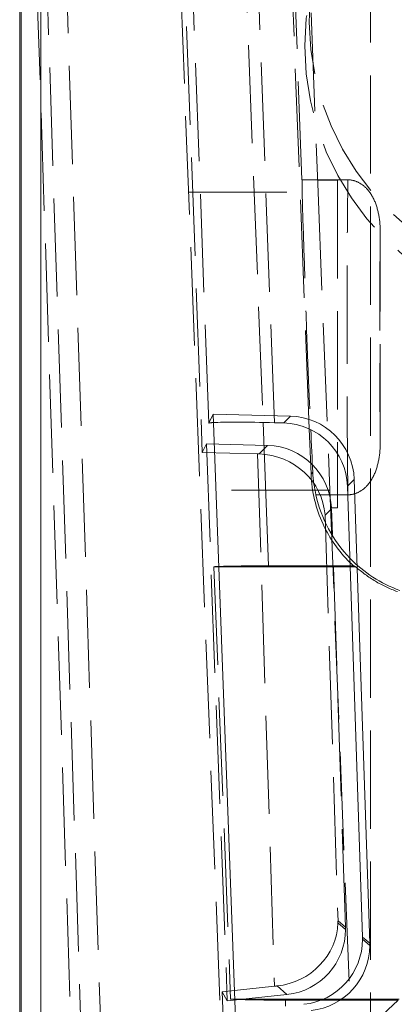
# Model space of a CAD drawing. Header units: millimetres. Extents: x -8.5 to 8.5, y -24 to 28.
# Tile 2 of 6: x -8.5 to -2.8, y -14.6 to 0.4. Entities that reach past the tile are written whole.
import ezdxf

# ---------------------------------------------------------------- set-up
doc = ezdxf.new("R2010")
doc.units = ezdxf.units.MM
doc.header["$LTSCALE"] = 10
doc.linetypes.add('ALLCAD_Strich', pattern=[0.2, 0.15, -0.05])
doc.layers.add('BESCH_KONT_verb_schn_ansi_2d', color=40, linetype='Continuous')

msp = doc.modelspace()

# ---------------------------------------------------------------- linework, layer by layer
at = {"layer": 'BESCH_KONT_verb_schn_ansi_2d', "linetype": 'Continuous', "lineweight": 0, "extrusion": (0, 1, -2.22045e-16)}
for p, q in [((-8.478, 27.453), (-8.478, -22.975)), ((-8.178, -22.975), (-8.178, 27.453)), ((-8.5, 8.975), (-8.5, -22.975)), ((-5.55, -5.619), (-5.21, -14.846)), ((-5.55, -5.619), (-4.37, -5.65)), ((-4.37, -5.65), (-4.473, -5.754)), ((-4.787, -5.747), (-4.703, -7.934)), ((-4.473, -5.754), (-4.615, -5.751)), ((-4.056, -6.538), (-4.083, -5.845)), ((-4.029, -6.509), (-4.056, -6.538)), ((-3.501, -6.72), (-3.397, -6.616)), ((-3.271, -13.602), (-3.501, -6.72)), ((-3.161, -13.698), (-3.397, -6.616)), ((-3.981, -6.852), (-3.496, -6.852)), ((-3.46, -7.95), (-5.464, -7.95)), ((-4.703, -7.934), (-3.46, -7.934)), ((-3.161, -13.698), (-3.271, -13.602)), ((-3.16, -13.731), (-3.27, -13.635)), ((-5.221, -14.55), (-3.867, -14.55)), ((-3.905, -14.566), (-4.446, -14.566)), ((-4.446, -14.566), (-4.443, -14.658))]:
    msp.add_line(p, q, dxfattribs=at)
at = {"layer": 'BESCH_KONT_verb_schn_ansi_2d', "linetype": 'ALLCAD_Strich', "lineweight": 0, "extrusion": (0, 1, -2.22045e-16)}
for p, q in [((-5.215, -20.559), (-6.918, 23.463)), ((-3.15, 23.55), (-3.15, -21.55)), ((-8.5, 8.975), (-7.457, -23.008)), ((-7.407, -19.819), (-8.346, 8.978)), ((-7.107, -19.794), (-8.046, 8.982)), ((-4.369, 8.497), (-3.948, -2.232)), ((-6.027, 2.294), (-5.715, -6.205)), ((-4.083, -5.845), (-4.394, 2.193)), ((-4.194, -2.044), (-4.356, 2.22)), ((-5.615, -5.759), (-5.901, 1.988)), ((-5.087, 2.011), (-4.787, -5.747)), ((-4.615, -5.751), (-4.901, 2.024)), ((-3.494, -2.044), (-4.194, -2.044)), ((-3.65, -2.05), (-3.955, -2.05)), ((-3.955, -2.05), (-3.65, -2.05)), ((-3.65, -2.05), (-3.65, -7.05)), ((-5.924, -2.232), (-3.948, -2.232)), ((-3.948, -2.232), (-3.769, -6.78)), ((-3, -6.054), (-3, -2.843)), ((-5.55, -5.619), (-5.615, -5.759)), ((-5.715, -6.205), (-5.653, -6.073)), ((-5.653, -6.073), (-5.334, -14.576)), ((-4.718, -6.098), (-5.653, -6.073)), ((-4.718, -6.098), (-4.847, -6.227)), ((-5.715, -6.205), (-4.872, -6.227)), ((-4.872, -6.227), (-4.612, -14.353)), ((-3.769, -6.78), (-5.748, -6.78)), ((-3.769, -6.78), (-3.15, -22.55)), ((-3.496, -6.852), (-3.494, -6.852)), ((-3.842, -7.162), (-3.744, -7.064)), ((-3.759, -7.05), (-3.65, -7.05)), ((-3.531, -13.453), (-3.744, -7.064)), ((-3.842, -7.162), (-3.644, -13.354)), ((-5.464, -7.95), (-5.538, -7.95)), ((-5.538, -7.95), (-5.283, -14.55)), ((-3.46, -7.934), (-3.41, -7.934)), ((-3.376, -7.95), (-3.46, -7.95)), ((-3.644, -13.354), (-3.531, -13.453)), ((-3.53, -13.485), (-3.645, -13.385)), ((-4.612, -14.353), (-5.412, -14.437)), ((-4.574, -14.349), (-4.424, -14.48)), ((-5.412, -14.437), (-5.214, -19.794)), ((-5.334, -14.576), (-5.412, -14.437)), ((-4.424, -14.48), (-5.334, -14.576)), ((-5.283, -14.55), (-5.221, -14.55)), ((-2.728, -14.566), (-3.905, -14.566)), ((-3.867, -14.55), (-2.71, -14.55))]:
    msp.add_line(p, q, dxfattribs=at)
at = {"layer": 'BESCH_KONT_verb_schn_ansi_2d', "linetype": 'ALLCAD_Strich', "lineweight": 0}
for centre in [(0, 0), (0, -18)]:
    msp.add_circle(centre, 4.15, dxfattribs=at)
at = {"layer": 'BESCH_KONT_verb_schn_ansi_2d', "linetype": 'ALLCAD_Strich', "lineweight": 0, "extrusion": (0, -2.22045e-16, -1)}
for centre, radius, start, end in [((0, 0.4), 4.085, 180, 89.1697), ((0, -17.6), 4.08, 0, 48.0473)]:
    msp.add_arc(centre, radius, start, end, dxfattribs=at)
at = {"layer": 'BESCH_KONT_verb_schn_ansi_2d', "linetype": 'ALLCAD_Strich', "lineweight": 0}
for centre, major_axis, ratio, start_param, end_param in [((-4.054, -4.55), (0.135, -3.5), 0.017442, -2.369357, -1.189214), ((-4.531, -13.484), (0.547, -0.84), 0.997103, -0.471128, 0.993975), ((-4.531, -13.484), (0.547, -0.84), 0.997103, 0.993975, 1.025844)]:
    msp.add_ellipse(centre, major_axis=major_axis, ratio=ratio, start_param=start_param, end_param=end_param, dxfattribs=at)
at = {"layer": 'BESCH_KONT_verb_schn_ansi_2d', "linetype": 'Continuous', "lineweight": 0, "extrusion": (0, -2.22045e-16, -1)}
for centre, major_axis, ratio, start_param, end_param in [((-4.397, -6.651), (0.705, 0.71), 0.998851, -0.755057, 0.755057), ((-2.026, -6.426), (0.88, 1.799), 0.998763, -2.794834, -2.240256)]:
    msp.add_ellipse(centre, major_axis=major_axis, ratio=ratio, start_param=start_param, end_param=end_param, dxfattribs=at)
at = {"layer": 'BESCH_KONT_verb_schn_ansi_2d', "linetype": 'ALLCAD_Strich', "lineweight": 0, "extrusion": (-7.70372e-34, -2.22045e-16, -1)}
msp.add_ellipse((-4.614, -5.786), major_axis=(-1.002, 0.026), ratio=0.034851, start_param=0.015253, end_param=0.376124, dxfattribs=at)
at = {"layer": 'BESCH_KONT_verb_schn_ansi_2d', "linetype": 'Continuous', "lineweight": 0, "extrusion": (-7.70372e-34, -2.22045e-16, -1)}
msp.add_ellipse((-4.614, -5.786), major_axis=(-1.002, 0.026), ratio=0.034851, start_param=0.376124, end_param=1.568596, dxfattribs=at)
at = {"layer": 'BESCH_KONT_verb_schn_ansi_2d', "linetype": 'Continuous', "lineweight": 0}
for centre, major_axis, ratio, start_param, end_param in [((-4.501, -6.755), (0.705, 0.71), 0.998851, -0.755057, 0.755057), ((-4.054, -4.55), (0.135, -3.5), 0.017442, -1.189214, -0.977566), ((-4.271, -13.634), (0.755, -0.657), 0.998864, -0.749149, 0.715798), ((-4.271, -13.634), (0.755, -0.657), 0.998864, 0.715798, 0.749149)]:
    msp.add_ellipse(centre, major_axis=major_axis, ratio=ratio, start_param=start_param, end_param=end_param, dxfattribs=at)
at = {"layer": 'BESCH_KONT_verb_schn_ansi_2d', "linetype": 'ALLCAD_Strich', "lineweight": 0, "extrusion": (-3.08149e-33, -2.22045e-16, -1)}
msp.add_ellipse((-4.744, -7.097), major_axis=(0.996, -0.098), ratio=0.998536, start_param=-1.642327, end_param=-0.130771, dxfattribs=at)
at = {"layer": 'BESCH_KONT_verb_schn_ansi_2d', "linetype": 'ALLCAD_Strich', "lineweight": 0, "extrusion": (0, -2.22045e-16, -1)}
for centre, major_axis, ratio, start_param, end_param in [((-4.873, -6.192), (-1.001, 0.026), 0.034862, -1.59716, -1.572826), ((-4.841, -7.194), (-0.937, 0.369), 0.953141, -5.078111, -3.566555), ((-2.026, -6.426), (0.88, 1.799), 0.998763, -3.251767, -2.794834), ((-5.095, -13.416), (1.443, 0.183), 0.799787, 0.10458, 0.131027), ((-4.643, -13.386), (-0.91, -0.432), 0.953452, -2.681114, -1.216013), ((-4.611, -14.388), (-0.997, -0.105), 0.034828, 1.573336, 1.612254)]:
    msp.add_ellipse(centre, major_axis=major_axis, ratio=ratio, start_param=start_param, end_param=end_param, dxfattribs=at)
at = {"layer": 'BESCH_KONT_verb_schn_ansi_2d', "linetype": 'ALLCAD_Strich', "lineweight": 0, "extrusion": (-1.50463e-36, -2.22045e-16, -1)}
for centre, start_param, end_param in [((-4.701, -7.969), 0.581013, 0.703826), ((-4.448, -14.531), -0.687242, -0.583716)]:
    msp.add_ellipse(centre, major_axis=(-1.001, 0), ratio=0.034895, start_param=start_param, end_param=end_param, dxfattribs=at)
at = {"layer": 'BESCH_KONT_verb_schn_ansi_2d', "linetype": 'Continuous', "lineweight": 0, "extrusion": (-1.50463e-36, -2.22045e-16, -1)}
for centre, start_param, end_param in [((-4.701, -7.969), 0.703826, 1.569445), ((-4.448, -14.531), -1.572148, -0.687242)]:
    msp.add_ellipse(centre, major_axis=(-1.001, 0), ratio=0.034895, start_param=start_param, end_param=end_param, dxfattribs=at)
at = {"layer": 'BESCH_KONT_verb_schn_ansi_2d', "linetype": 'Continuous', "lineweight": 0, "extrusion": (1.2326e-32, -2.22045e-16, -1)}
for start_param, end_param in [(-0.715798, 0.749149), (-0.749149, -0.715798)]:
    msp.add_ellipse((-4.161, -13.73), major_axis=(0.755, -0.657), ratio=0.998864, start_param=start_param, end_param=end_param, dxfattribs=at)
at = {"layer": 'BESCH_KONT_verb_schn_ansi_2d', "linetype": 'ALLCAD_Strich', "lineweight": 0}
for points, knots in [([(-3.494, -6.852), (-3.498, -6.519), (-3.502, -6.131), (-3.504, -5.714), (-3.506, -5.297), (-3.507, -4.852), (-3.507, -4.41), (-3.507, -3.969), (-3.506, -3.53), (-3.504, -3.126), (-3.502, -2.722), (-3.498, -2.353), (-3.494, -2.044)], [0.0000004, 0.0000004, 0.0000004, 0.0000004, 0.25, 0.25, 0.25, 0.5, 0.5, 0.5, 0.75, 0.75, 0.75, 0.9999997, 0.9999997, 0.9999997, 0.9999997]), ([(-3, -2.843), (-3, -2.754), (-3.007, -2.664), (-3.039, -2.495), (-3.063, -2.414), (-3.137, -2.261), (-3.184, -2.197), (-3.274, -2.116), (-3.317, -2.088), (-3.406, -2.053), (-3.449, -2.044), (-3.494, -2.044)], [0.000001, 0.000001, 0.000001, 0.000001, 0.0266767, 0.0266767, 0.0516689, 0.0516689, 0.0780946, 0.0780946, 0.0971294, 0.0971294, 0.1137635, 0.1137635, 0.1137635, 0.1137635]), ([(-3, -2.843), (-3.001, -2.916), (-3.002, -2.991), (-3.002, -3.068), (-3.003, -3.108), (-3.003, -3.148), (-3.003, -3.189), (-3.004, -3.249), (-3.004, -3.31), (-3.005, -3.372), (-3.005, -3.403), (-3.005, -3.434), (-3.005, -3.465), (-3.005, -3.481), (-3.006, -3.497), (-3.006, -3.513), (-3.006, -3.529), (-3.006, -3.543), (-3.006, -3.561), (-3.006, -3.565), (-3.006, -3.57), (-3.006, -3.574), (-3.007, -3.761), (-3.008, -3.952), (-3.008, -4.147), (-3.008, -4.239), (-3.008, -4.332), (-3.008, -4.426), (-3.008, -4.533), (-3.008, -4.64), (-3.008, -4.746), (-3.008, -4.787), (-3.008, -4.828), (-3.008, -4.869), (-3.007, -4.942), (-3.007, -5.015), (-3.007, -5.087), (-3.007, -5.124), (-3.007, -5.16), (-3.006, -5.196), (-3.006, -5.214), (-3.006, -5.232), (-3.006, -5.25), (-3.006, -5.268), (-3.006, -5.288), (-3.006, -5.304), (-3.006, -5.312), (-3.006, -5.319), (-3.006, -5.326), (-3.005, -5.419), (-3.005, -5.51), (-3.004, -5.599), (-3.004, -5.648), (-3.003, -5.697), (-3.003, -5.745), (-3.003, -5.779), (-3.002, -5.813), (-3.002, -5.847), (-3.001, -5.917), (-3.001, -5.986), (-3, -6.054)], [0, 0, 0, 0, 0.082427, 0.082427, 0.082427, 0.125, 0.125, 0.125, 0.1875, 0.1875, 0.1875, 0.21875, 0.21875, 0.21875, 0.234375, 0.234375, 0.234375, 0.25, 0.25, 0.25, 0.253958, 0.253958, 0.253958, 0.42092, 0.42092, 0.42092, 0.5, 0.5, 0.5, 0.590043, 0.590043, 0.590043, 0.625, 0.625, 0.625, 0.6875, 0.6875, 0.6875, 0.71875, 0.71875, 0.71875, 0.734375, 0.734375, 0.734375, 0.75, 0.75, 0.75, 0.757066, 0.757066, 0.757066, 0.844924, 0.844924, 0.844924, 0.893414, 0.893414, 0.893414, 0.928083, 0.928083, 0.928083, 1, 1, 1, 1]), ([(-3.494, -6.852), (-3.449, -6.852), (-3.406, -6.844), (-3.317, -6.809), (-3.274, -6.781), (-3.184, -6.7), (-3.137, -6.636), (-3.063, -6.483), (-3.039, -6.402), (-3.007, -6.233), (-3, -6.143), (-3, -6.054)], [0, 0, 0, 0, 0.01331518, 0.01331518, 0.02854982, 0.02854982, 0.04970672, 0.04970672, 0.06973982, 0.06973982, 0.09112382, 0.09112382, 0.09112382, 0.09112382]), ([(-2.739, -8.33), (-2.855, -8.287), (-2.968, -8.234), (-3.182, -8.106), (-3.282, -8.032), (-3.376, -7.95)], [0.000001, 0.000001, 0.000001, 0.000001, 0.03733626, 0.03733626, 0.07467154, 0.07467154, 0.07467154, 0.07467154])]:
    msp.add_open_spline(points, degree=3, knots=knots, dxfattribs=at)
at = {"layer": 'BESCH_KONT_verb_schn_ansi_2d', "linetype": 'Continuous', "lineweight": 0}
for points, knots in [([(-3.462, -7.885), (-3.633, -7.717), (-3.772, -7.519), (-3.984, -7.061), (-4.046, -6.802), (-4.056, -6.538)], [0.0071749, 0.0071749, 0.0071749, 0.0071749, 0.0792262, 0.0792262, 0.1584513, 0.1584513, 0.1584513, 0.1584513]), ([(-4.029, -6.509), (-4.026, -6.569), (-4.021, -6.628), (-4.004, -6.743), (-3.993, -6.798), (-3.981, -6.852)], [-0.04372602, -0.04372602, -0.04372602, -0.04372602, -0.02186024, -0.02186024, 0, 0, 0, 0])]:
    msp.add_open_spline(points, degree=3, knots=knots, dxfattribs=at)
at = {"layer": 'BESCH_KONT_verb_schn_ansi_2d', "linetype": 'ALLCAD_Strich', "lineweight": 0}
for points in [[(-3.41, -7.934), (-3.427, -7.918), (-3.445, -7.902), (-3.462, -7.885)], [(-3.376, -7.95), (-3.387, -7.945), (-3.399, -7.94), (-3.41, -7.934)]]:
    msp.add_open_spline(points, degree=3, dxfattribs=at)

doc.saveas('drawing.dxf')
